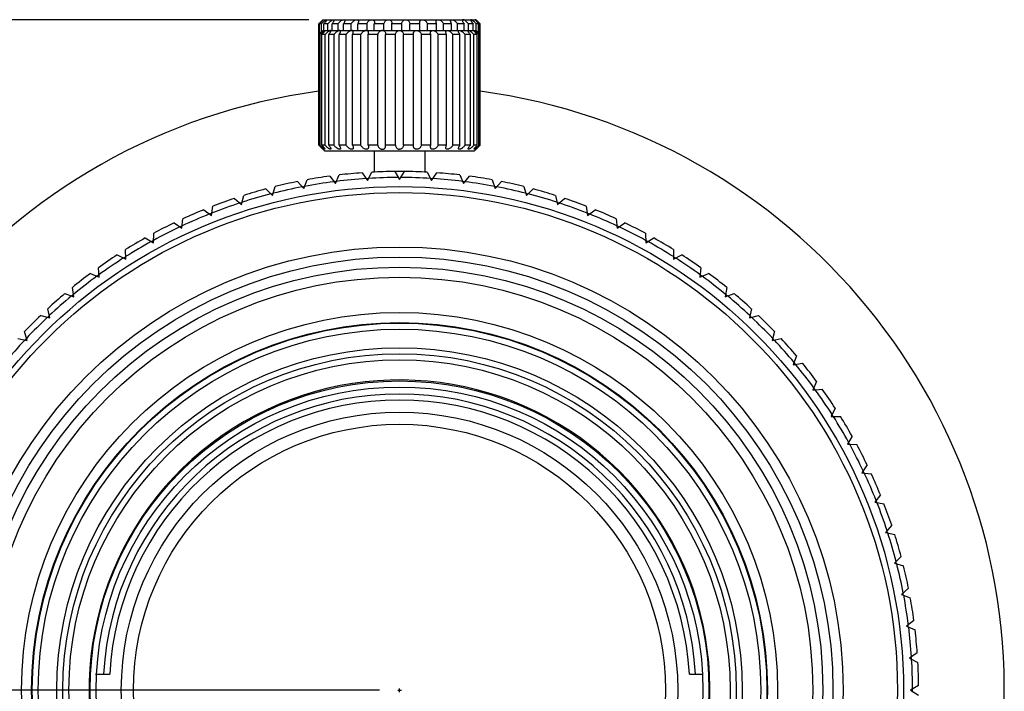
# Model space of a CAD drawing. Header units: millimetres. Extents: x 1698 to 1911, y 150 to 275.
# Tile 16 of 16: x 1862 to 1911, y 201 to 234. Entities that reach past the tile are written whole.
import ezdxf

# ---------------------------------------------------------------- set-up
doc = ezdxf.new("R2010")
doc.units = ezdxf.units.MM
doc.header["$LTSCALE"] = 23.1
doc.header["$PDMODE"] = 3
doc.header["$PDSIZE"] = 8
doc.layers.get('0').update_dxf_attribs({"linetype": 'CONTINUOUS'})
doc.layers.get('Defpoints').update_dxf_attribs({"linetype": 'CONTINUOUS'})
doc.layers.add('02___PRT_ALL_AXES', color=7, linetype='CONTINUOUS')
doc.styles.get("Standard").update_dxf_attribs({"font": 'txt', "width": 0.85})
doc.dimstyles.get("Standard").update_dxf_attribs({"dimtxt": 3.5, "dimasz": 3.5, "dimexe": 1.5, "dimexo": 1, "dimtad": 1, "dimtoh": 1, "dimdsep": 46, "dimtxsty": 'Standard', "dimblk": '_FILLED', "dimcen": 0.09, "dimclrd": 3, "dimclre": 3, "dimclrt": 2, "dimazin": 2, "dimtp": 0.01, "dimtm": 0.01, "dimtfac": 1, "dimtofl": 0, "dimtmove": 0, "dimatfit": 3, "dimldrblk": '_FILLED', "dimfxl": 0, "dimtolj": 1, "dimarcsym": 0})

# ---------------------------------------------------------------- blocks, each defined once
blk = doc.blocks.new('_FILLED')
at = {"color": 0, "linetype": 'ByBlock'}
blk.add_solid([(0, 0), (-1, 0.214), (-1, -0.214)], dxfattribs=at)
blk = doc.blocks.new('*D32')
at = {"color": 3, "lineweight": -2}
for p, q in [((1876.813, 234.317), (1839.815, 234.317)), ((1841.315, 230.817), (1841.315, 204.533)), ((1880.31, 201.033), (1839.815, 201.033))]:
    blk.add_line(p, q, dxfattribs=at)
at = {"layer": 'Defpoints', "color": 0}
for p in [(1877.813, 234.317), (1841.315, 201.033), (1881.31, 201.033)]:
    blk.add_point(p, dxfattribs=at)
at = {"color": 3, "lineweight": -2, "xscale": 3.5, "yscale": 3.5, "zscale": 3.5}
for p, rotation in [((1841.315, 234.317), 90), ((1841.315, 201.033), 270)]:
    blk.add_blockref('_FILLED', p, dxfattribs=dict(at, rotation=rotation))
at = {"color": 2, "insert": (1838.94, 217.675), "char_height": 3.5, "attachment_point": 5, "rotation": 90}
blk.add_mtext('\\A1;33.28', dxfattribs=at)

msp = doc.modelspace()

# ---------------------------------------------------------------- linework, layer by layer
at = {"color": 7, "linetype": 'Continuous'}
for p, q in [((1877.51, 234.317), (1877.327, 234.134)), ((1885.11, 234.317), (1885.31, 234.117)), ((1885.305, 228.612), (1885.31, 228.617)), ((1877.61, 227.782), (1877.51, 227.882)), ((1885.01, 227.782), (1877.61, 227.782)), ((1885.01, 227.782), (1885.11, 227.882)), ((1881.07, 226.782), (1881.31, 226.383)), ((1881.31, 226.383), (1881.55, 226.782)), ((1882.688, 226.746), (1882.902, 226.333)), ((1882.902, 226.333), (1883.167, 226.716)), ((1884.299, 226.609), (1884.488, 226.183)), ((1884.488, 226.183), (1884.776, 226.549)), ((1885.899, 226.371), (1886.06, 225.934)), ((1886.06, 225.934), (1886.371, 226.281)), ((1887.481, 226.032), (1887.615, 225.586)), ((1887.615, 225.586), (1887.946, 225.913)), ((1889.039, 225.596), (1889.144, 225.142)), ((1889.144, 225.142), (1889.495, 225.447)), ((1890.566, 225.062), (1890.642, 224.603)), ((1890.642, 224.603), (1891.012, 224.885)), ((1892.056, 224.433), (1892.104, 223.97)), ((1892.104, 223.97), (1892.491, 224.229)), ((1893.505, 223.712), (1893.523, 223.247)), ((1893.523, 223.247), (1893.925, 223.481)), ((1894.905, 222.902), (1894.894, 222.437)), ((1894.894, 222.437), (1895.31, 222.645)), ((1896.251, 222.005), (1896.211, 221.541)), ((1896.211, 221.541), (1896.639, 221.723)), ((1897.538, 221.026), (1897.469, 220.565)), ((1897.469, 220.565), (1897.908, 220.72)), ((1898.762, 219.967), (1898.664, 219.512)), ((1898.664, 219.512), (1899.112, 219.639)), ((1899.916, 218.834), (1899.79, 218.386)), ((1899.79, 218.386), (1900.245, 218.484)), ((1900.997, 217.631), (1900.843, 217.191)), ((1900.843, 217.191), (1901.303, 217.261)), ((1902.001, 216.362), (1901.819, 215.933)), ((1901.819, 215.933), (1902.283, 215.973)), ((1902.922, 215.032), (1902.714, 214.616)), ((1902.714, 214.616), (1903.179, 214.627)), ((1903.759, 213.648), (1903.525, 213.245)), ((1903.525, 213.245), (1903.99, 213.227)), ((1904.506, 212.213), (1904.248, 211.826)), ((1904.248, 211.826), (1904.711, 211.779)), ((1905.163, 210.735), (1904.88, 210.365)), ((1904.88, 210.365), (1905.339, 210.288)), ((1905.725, 209.218), (1905.42, 208.866)), ((1905.42, 208.866), (1905.873, 208.761)), ((1906.191, 207.669), (1905.864, 207.337)), ((1905.864, 207.337), (1906.31, 207.204)), ((1906.558, 206.093), (1906.211, 205.783)), ((1906.211, 205.783), (1906.648, 205.622)), ((1906.826, 204.498), (1906.46, 204.21)), ((1906.46, 204.21), (1906.886, 204.022)), ((1906.993, 202.889), (1906.61, 202.625)), ((1906.61, 202.625), (1907.023, 202.41)), ((1866.232, 201.833), (1866.933, 201.833)), ((1895.688, 201.833), (1896.332, 201.833)), ((1907.059, 201.273), (1906.66, 201.033)), ((1906.66, 201.033), (1907.059, 200.793))]:
    msp.add_line(p, q, dxfattribs=at)
at = {"color": 3}
for p, q in [((1881.22, 201.033), (1881.4, 201.033)), ((1881.31, 200.943), (1881.31, 201.123))]:
    msp.add_line(p, q, dxfattribs=at)
at = {"color": 7, "linetype": 'Continuous'}
for radius in [25, 24.7, 22, 21.5, 21, 20.5, 18.75, 18.25, 18.22, 17.92, 17, 16.7, 16.4, 15.35, 15.05]:
    msp.add_circle((1881.31, 201.033), radius, dxfattribs=at)
for radius, start, end in [(30, 97.6531, 82.3469), (25.75, 86.934, 89.466), (25.75, 83.334, 85.866), (25.44, 97.0649, 97.3357), (25.44, 93.4644, 93.7353), (25.45, 86.5354, 89.8646), (25.44, 86.2647, 86.5356), (25.45, 82.9354, 86.2646), (25.44, 82.6643, 82.9351), (25.45, 79.3354, 82.6646), (25.75, 79.734, 82.266), (25.75, 76.134, 78.666), (25.44, 104.2874, 104.5128), (25.44, 100.6642, 100.935), (25.44, 79.065, 79.3358), (25.45, 75.7354, 79.0646), (25.44, 75.4872, 75.7126), (25.45, 72.1354, 75.4646), (25.75, 72.534, 75.066), (25.44, 107.865, 108.1359), (25.4, 104.437, 104.4666), (25.44, 71.8641, 72.135), (25.45, 68.5354, 71.8646), (25.75, 68.934, 71.466), (25.44, 111.4643, 111.7352), (25.44, 68.2648, 68.5357), (25.75, 65.334, 67.866), (25.4, 111.5316, 111.6673), (25.45, 64.9354, 68.2646), (25.75, 61.734, 64.266), (25.44, 115.0648, 115.3356), (25.4, 64.7323, 64.8677), (25.44, 64.6644, 64.8962), (25.45, 61.3354, 64.6646), (25.44, 118.6953, 118.9349), (25.44, 61.0651, 61.3047), (25.45, 57.7354, 61.0646), (25.75, 58.134, 60.666), (25.44, 122.2963, 122.5127), (25.44, 57.4873, 57.7355), (25.45, 54.1354, 57.4646), (25.75, 54.534, 57.066), (25.44, 125.8649, 126.1358), (25.44, 53.8642, 54.1351), (25.4, 53.933, 54.0688), (25.45, 50.5354, 53.8646), (25.75, 50.934, 53.466), (25.44, 129.4642, 129.735), (25.4, 50.3322, 50.4798), (25.44, 50.265, 50.5358), (25.45, 46.9354, 50.2646), (25.75, 47.334, 49.866), (25.44, 133.0873, 133.313), (25.4, 46.7322, 46.8498), (25.44, 46.687, 46.9127), (25.45, 43.3354, 46.6646), (25.75, 43.734, 46.266), (25.44, 136.6651, 136.921), (25.4, 43.1314, 43.2673), (25.44, 43.0641, 43.3349), (25.45, 39.7354, 43.0646), (25.75, 40.134, 42.666), (25.44, 39.4648, 39.7356), (25.45, 36.1354, 39.4646), (25.75, 36.534, 39.066), (25.44, 35.8643, 36.1352), (25.45, 32.5354, 35.8646), (25.75, 32.934, 35.466), (14.7, 3.1197, 176.8803), (14.4, 3.1847, 176.8153), (25.44, 32.2651, 32.5359), (25.45, 28.9354, 32.2646), (25.75, 29.334, 31.866), (25.44, 28.6874, 28.9128), (25.45, 25.3354, 28.6646), (25.75, 25.734, 28.266), (25.44, 25.0642, 25.335), (25.45, 21.7354, 25.0646), (25.75, 22.134, 24.666), (25.44, 21.4649, 21.7358), (25.45, 18.1354, 21.4646), (25.75, 18.534, 21.066), (25.44, 17.8644, 18.1353), (25.45, 14.5354, 17.8646), (25.75, 14.934, 17.466), (25.44, 14.2651, 14.5349), (25.45, 10.9354, 14.2646), (25.75, 11.334, 13.866), (25.44, 10.6648, 10.9356), (25.45, 7.3354, 10.6646), (25.75, 7.734, 10.266), (25.44, 7.0643, 7.3351), (25.45, 3.7354, 7.0646), (25.75, 4.134, 6.666), (25.44, 3.465, 3.7358), (25.45, 0.1354, 3.4646), (25.75, 0.534, 3.066), (25.44, 359.8873, 0.1127)]:
    msp.add_arc((1881.31, 201.033), radius, start, end, dxfattribs=at)
at = {"color": 2, "linetype": 'Continuous'}
for centre, radius, start, end in [((1881.31, 201.023), 25.76, 89.9995, 90.5333), ((1881.311, 201.031), 25.752, 89.4632, 90.0006), ((1881.31, 201.033), 15.4, 255, 195)]:
    msp.add_arc(centre, radius, start, end, dxfattribs=at)
at = {"layer": '02___PRT_ALL_AXES', "color": 7, "linetype": 'Continuous'}
for p, q in [((1877.31, 228.617), (1877.31, 234.117)), ((1877.312, 234.117), (1877.31, 234.117)), ((1877.312, 234.117), (1877.333, 234.138)), ((1877.312, 228.617), (1877.312, 234.117)), ((1877.344, 233.611), (1877.344, 234.117)), ((1877.439, 234.117), (1877.344, 234.117)), ((1877.439, 233.707), (1877.439, 234.117)), ((1877.51, 234.317), (1885.11, 234.317)), ((1877.522, 234.317), (1877.523, 234.316)), ((1877.558, 233.782), (1877.558, 234.117)), ((1877.759, 234.117), (1877.558, 234.117)), ((1877.759, 233.782), (1877.759, 234.117)), ((1877.961, 233.782), (1877.961, 234.117)), ((1878.258, 234.117), (1877.961, 234.117)), ((1878.258, 233.782), (1878.258, 234.117)), ((1878.532, 233.782), (1878.532, 234.117)), ((1878.91, 234.117), (1878.532, 234.117)), ((1878.91, 233.782), (1878.91, 234.117)), ((1879.242, 233.782), (1879.242, 234.117)), ((1879.682, 234.117), (1879.242, 234.117)), ((1879.682, 234.117), (1879.682, 233.782)), ((1880.055, 233.782), (1880.055, 234.117)), ((1880.536, 234.117), (1880.055, 234.117)), ((1880.536, 233.782), (1880.536, 234.117)), ((1880.932, 233.782), (1880.932, 234.117)), ((1881.429, 234.117), (1880.932, 234.117)), ((1881.429, 234.117), (1881.429, 234.128)), ((1881.429, 233.782), (1881.429, 234.117)), ((1881.827, 233.782), (1881.827, 234.117)), ((1882.316, 234.117), (1881.827, 234.117)), ((1882.316, 233.782), (1882.316, 234.117)), ((1882.697, 233.782), (1882.697, 234.117)), ((1883.152, 234.117), (1882.697, 234.117)), ((1883.152, 233.782), (1883.152, 234.117)), ((1883.497, 233.782), (1883.497, 234.117)), ((1883.896, 234.117), (1883.497, 234.117)), ((1883.896, 233.782), (1883.896, 234.117)), ((1884.188, 233.782), (1884.188, 234.117)), ((1884.51, 234.117), (1884.188, 234.117)), ((1884.51, 233.782), (1884.51, 234.117)), ((1884.734, 233.782), (1884.734, 234.117)), ((1884.964, 234.117), (1884.734, 234.117)), ((1884.964, 233.782), (1884.964, 234.117)), ((1885.108, 233.782), (1885.108, 234.117)), ((1885.235, 234.117), (1885.108, 234.117)), ((1885.235, 233.653), (1885.235, 234.117)), ((1885.292, 233.595), (1885.292, 234.117)), ((1885.31, 234.117), (1885.292, 234.117)), ((1885.31, 228.617), (1885.31, 234.117)), ((1877.315, 228.082), (1877.315, 233.582)), ((1877.371, 233.582), (1877.315, 233.582)), ((1877.371, 228.082), (1877.371, 233.582)), ((1877.46, 228.082), (1877.46, 233.582)), ((1877.624, 233.582), (1877.46, 233.582)), ((1877.475, 233.745), (1877.489, 233.759)), ((1877.489, 233.759), (1877.505, 233.776)), ((1877.501, 233.772), (1877.51, 233.782)), ((1877.51, 233.782), (1885.11, 233.782)), ((1877.624, 228.082), (1877.624, 233.582)), ((1877.798, 228.082), (1877.798, 233.582)), ((1878.062, 233.582), (1877.798, 233.582)), ((1878.062, 228.082), (1878.062, 233.582)), ((1878.312, 228.082), (1878.312, 233.582)), ((1878.663, 233.582), (1878.312, 233.582)), ((1878.663, 228.082), (1878.663, 233.582)), ((1878.976, 228.082), (1878.976, 233.582)), ((1879.397, 233.582), (1878.976, 233.582)), ((1879.397, 228.082), (1879.397, 233.582)), ((1879.757, 228.082), (1879.757, 233.582)), ((1880.226, 233.582), (1879.757, 233.582)), ((1880.226, 228.082), (1880.226, 233.582)), ((1880.616, 228.082), (1880.616, 233.582)), ((1881.11, 233.582), (1880.616, 233.582)), ((1881.11, 228.082), (1881.11, 233.582)), ((1881.51, 228.082), (1881.51, 233.582)), ((1882.004, 233.582), (1881.51, 233.582)), ((1882.004, 228.082), (1882.004, 233.582)), ((1882.394, 228.082), (1882.394, 233.582)), ((1882.864, 233.582), (1882.394, 233.582)), ((1882.864, 228.082), (1882.864, 233.582)), ((1883.224, 228.082), (1883.224, 233.582)), ((1883.645, 233.582), (1883.224, 233.582)), ((1883.645, 228.082), (1883.645, 233.582)), ((1883.957, 228.082), (1883.957, 233.582)), ((1884.309, 233.582), (1883.957, 233.582)), ((1884.309, 228.082), (1884.309, 233.582)), ((1884.558, 228.082), (1884.558, 233.582)), ((1884.823, 233.582), (1884.558, 233.582)), ((1884.823, 228.082), (1884.823, 233.582)), ((1884.996, 228.082), (1884.996, 233.582)), ((1885.161, 233.582), (1884.996, 233.582)), ((1885.11, 233.782), (1885.111, 233.781)), ((1885.111, 233.781), (1885.11, 233.782)), ((1885.132, 233.759), (1885.11, 233.782)), ((1885.115, 233.776), (1885.111, 233.781)), ((1885.113, 233.779), (1885.115, 233.776)), ((1885.145, 233.745), (1885.132, 233.759)), ((1885.161, 228.082), (1885.161, 233.582)), ((1885.25, 228.082), (1885.25, 233.582)), ((1885.305, 233.582), (1885.25, 233.582)), ((1885.305, 228.082), (1885.305, 233.582)), ((1877.312, 228.617), (1877.31, 228.617)), ((1877.315, 228.614), (1877.312, 228.617)), ((1885.31, 228.617), (1885.305, 228.617)), ((1877.371, 228.082), (1877.315, 228.082)), ((1877.444, 227.951), (1877.454, 227.94)), ((1877.624, 228.082), (1877.46, 228.082)), ((1877.51, 227.882), (1877.508, 227.884)), ((1878.062, 228.082), (1877.798, 228.082)), ((1878.663, 228.082), (1878.312, 228.082)), ((1879.397, 228.082), (1878.976, 228.082)), ((1880.226, 228.082), (1879.757, 228.082)), ((1880.06, 227.782), (1880.06, 226.752)), ((1881.11, 228.082), (1880.616, 228.082)), ((1882.004, 228.082), (1881.51, 228.082)), ((1882.864, 228.082), (1882.394, 228.082)), ((1882.56, 227.782), (1882.56, 226.752)), ((1883.645, 228.082), (1883.224, 228.082)), ((1884.309, 228.082), (1883.957, 228.082)), ((1884.823, 228.082), (1884.558, 228.082)), ((1885.161, 228.082), (1884.996, 228.082)), ((1885.11, 227.882), (1885.113, 227.884)), ((1885.167, 227.94), (1885.176, 227.951)), ((1885.305, 228.082), (1885.25, 228.082)), ((1879.454, 226.716), (1879.719, 226.333)), ((1879.719, 226.333), (1879.933, 226.746)), ((1876.25, 226.281), (1876.56, 225.934)), ((1876.56, 225.934), (1876.721, 226.371)), ((1877.845, 226.549), (1878.133, 226.183)), ((1878.133, 226.183), (1878.321, 226.609)), ((1874.674, 225.913), (1875.006, 225.586)), ((1875.006, 225.586), (1875.139, 226.032)), ((1873.125, 225.447), (1873.477, 225.142)), ((1873.477, 225.142), (1873.582, 225.596)), ((1871.608, 224.885), (1871.978, 224.603)), ((1871.978, 224.603), (1872.055, 225.062)), ((1870.13, 224.229), (1870.517, 223.97)), ((1870.517, 223.97), (1870.564, 224.433)), ((1869.098, 223.247), (1869.116, 223.712)), ((1868.695, 223.481), (1869.098, 223.247)), ((1867.727, 222.437), (1867.716, 222.902)), ((1867.311, 222.645), (1867.727, 222.437)), ((1866.41, 221.541), (1866.37, 222.005)), ((1865.981, 221.723), (1866.41, 221.541)), ((1865.152, 220.565), (1865.082, 221.026)), ((1864.712, 220.72), (1865.152, 220.565)), ((1863.957, 219.512), (1863.859, 219.967)), ((1863.509, 219.639), (1863.957, 219.512)), ((1862.831, 218.386), (1862.704, 218.834)), ((1862.376, 218.484), (1862.831, 218.386))]:
    msp.add_line(p, q, dxfattribs=at)
msp.add_lwpolyline([(1877.505, 233.776), (1877.508, 233.779), (1877.51, 233.781), (1877.51, 233.782)], dxfattribs=at)
for radius in [13.8, 13.2]:
    msp.add_circle((1881.31, 201.033), radius, dxfattribs=at)
for centre, radius, start, end in [((1880.732, 234.141), 0.202, 353.1662, 359.9726), ((1869.491, 241.406), 11.065, 314.9979, 316.0573), ((1869.83, 241.078), 10.593, 316.0649, 316.1955), ((1892.784, 241.071), 10.584, 223.8045, 223.9352), ((1893.129, 241.406), 11.065, 223.9426, 225.0021), ((1869.467, 220.233), 11.099, 44.0526, 45.0012), ((1869.765, 220.523), 10.683, 43.8193, 43.9709), ((1869.765, 220.523), 10.684, 43.5492, 43.8175), ((1892.745, 220.628), 10.531, 136.1806, 136.4515), ((1892.715, 220.658), 10.488, 136.0275, 136.1825), ((1893.072, 220.313), 10.985, 134.9939, 135.9524), ((1881.31, 201.033), 25.75, 94.134, 96.666), ((1881.31, 201.033), 25.75, 90.534, 93.066), ((1881.31, 201.033), 25.75, 101.334, 103.866), ((1881.31, 201.033), 25.45, 97.3354, 100.6646), ((1881.31, 201.033), 25.75, 97.734, 100.266), ((1881.31, 201.033), 25.45, 93.7354, 97.0646), ((1881.31, 201.033), 25.45, 90.1354, 93.4646), ((1881.31, 201.033), 25.45, 104.5354, 107.8646), ((1881.31, 201.033), 25.75, 104.934, 107.466), ((1881.31, 201.033), 25.45, 100.9354, 104.2646), ((1881.31, 201.033), 25.45, 108.1354, 111.4646), ((1881.31, 201.033), 25.75, 108.534, 111.066), ((1881.31, 201.033), 25.75, 112.134, 114.666), ((1881.31, 201.033), 25.75, 115.734, 118.266), ((1881.31, 201.033), 25.45, 111.7354, 115.0646), ((1881.31, 201.033), 25.45, 115.3354, 118.6646), ((1881.31, 201.033), 25.75, 119.334, 121.866), ((1881.31, 201.033), 25.45, 118.9354, 122.2646), ((1881.31, 201.033), 25.75, 122.934, 125.466), ((1881.31, 201.033), 25.45, 122.5354, 125.8646), ((1881.31, 201.033), 25.75, 126.534, 129.066), ((1881.31, 201.033), 25.45, 126.1354, 129.4646), ((1881.31, 201.033), 25.75, 130.134, 132.666), ((1881.31, 201.033), 25.45, 129.7354, 133.0646), ((1881.31, 201.033), 25.75, 133.734, 136.266), ((1881.31, 201.033), 25.45, 133.3354, 136.6646), ((1881.31, 201.033), 25.45, 136.9354, 140.2646)]:
    msp.add_arc(centre, radius, start, end, dxfattribs=at)
for points, knots in [([(1877.333, 234.138), (1877.343, 234.148), (1877.363, 234.168), (1877.393, 234.198), (1877.423, 234.226), (1877.446, 234.249), (1877.464, 234.266), (1877.476, 234.278), (1877.487, 234.289), (1877.498, 234.298), (1877.506, 234.306), (1877.513, 234.311), (1877.517, 234.314), (1877.519, 234.316), (1877.521, 234.317), (1877.522, 234.317), (1877.522, 234.317)], [0, 0, 0, 0, 0.165794, 0.328808, 0.486352, 0.635135, 0.704687, 0.769992, 0.829888, 0.883127, 0.928271, 0.96365, 0.97719, 0.987792, 0.995382, 1, 1, 1, 1]), ([(1877.518, 234.307), (1877.514, 234.302), (1877.505, 234.291), (1877.489, 234.272), (1877.47, 234.25), (1877.439, 234.216), (1877.397, 234.171), (1877.362, 234.135), (1877.344, 234.117)], [0, 0, 0, 0, 0.072138, 0.170236, 0.286717, 0.416099, 0.699276, 1, 1, 1, 1]), ([(1877.439, 234.117), (1877.457, 234.136), (1877.494, 234.173), (1877.55, 234.225), (1877.597, 234.265), (1877.633, 234.292), (1877.65, 234.303), (1877.658, 234.307)], [0, 0, 0, 0, 0.269318, 0.538276, 0.791779, 0.904404, 1, 1, 1, 1]), ([(1877.523, 234.316), (1877.523, 234.316), (1877.523, 234.315), (1877.521, 234.312), (1877.519, 234.309), (1877.518, 234.307)], [0, 0, 0, 0, 0.129464, 0.339194, 1, 1, 1, 1]), ([(1877.694, 234.307), (1877.694, 234.305), (1877.693, 234.3), (1877.689, 234.288), (1877.681, 234.271), (1877.667, 234.249), (1877.65, 234.225), (1877.63, 234.199), (1877.6, 234.162), (1877.576, 234.135), (1877.558, 234.117)], [0, 0, 0, 0, 0.028643, 0.064454, 0.155449, 0.267428, 0.395211, 0.53481, 0.683587, 1, 1, 1, 1]), ([(1877.658, 234.307), (1877.663, 234.31), (1877.67, 234.313), (1877.679, 234.316), (1877.683, 234.317), (1877.685, 234.317)], [0, 0, 0, 0, 0.589306, 0.8175, 1, 1, 1, 1]), ([(1877.685, 234.317), (1877.686, 234.317), (1877.689, 234.317), (1877.693, 234.314), (1877.694, 234.31), (1877.694, 234.307)], [0, 0, 0, 0, 0.271992, 0.500287, 1, 1, 1, 1]), ([(1877.759, 234.117), (1877.78, 234.14), (1877.812, 234.173), (1877.857, 234.215), (1877.893, 234.245), (1877.929, 234.272), (1877.96, 234.292), (1877.983, 234.304), (1878, 234.311), (1878.015, 234.316), (1878.024, 234.317), (1878.029, 234.317)], [0, 0, 0, 0, 0.268481, 0.406525, 0.544431, 0.679085, 0.805425, 0.863149, 0.915557, 0.961459, 1, 1, 1, 1]), ([(1878.056, 234.288), (1878.056, 234.283), (1878.054, 234.27), (1878.048, 234.251), (1878.039, 234.231), (1878.023, 234.201), (1877.998, 234.162), (1877.974, 234.132), (1877.961, 234.117)], [0, 0, 0, 0, 0.085915, 0.186521, 0.299979, 0.424228, 0.698856, 1, 1, 1, 1]), ([(1878.029, 234.317), (1878.033, 234.317), (1878.041, 234.316), (1878.05, 234.31), (1878.055, 234.3), (1878.056, 234.292), (1878.056, 234.288)], [0, 0, 0, 0, 0.275275, 0.505996, 0.736152, 1, 1, 1, 1]), ([(1878.258, 234.117), (1878.276, 234.14), (1878.315, 234.186), (1878.371, 234.237), (1878.421, 234.273), (1878.461, 234.296), (1878.494, 234.31), (1878.519, 234.316), (1878.532, 234.317), (1878.537, 234.317)], [0, 0, 0, 0, 0.247759, 0.511617, 0.645445, 0.776003, 0.896951, 0.951255, 1, 1, 1, 1]), ([(1878.591, 234.26), (1878.591, 234.249), (1878.588, 234.226), (1878.575, 234.19), (1878.556, 234.153), (1878.54, 234.129), (1878.532, 234.117)], [0, 0, 0, 0, 0.211042, 0.450353, 0.714642, 1, 1, 1, 1]), ([(1878.537, 234.317), (1878.546, 234.317), (1878.558, 234.315), (1878.571, 234.308), (1878.582, 234.298), (1878.59, 234.282), (1878.591, 234.268), (1878.591, 234.26)], [0, 0, 0, 0, 0.281485, 0.403495, 0.518916, 0.748646, 1, 1, 1, 1]), ([(1878.91, 234.117), (1878.924, 234.14), (1878.957, 234.187), (1879.009, 234.237), (1879.059, 234.273), (1879.1, 234.296), (1879.142, 234.312), (1879.171, 234.317), (1879.185, 234.317)], [0, 0, 0, 0, 0.231215, 0.484347, 0.617021, 0.750802, 0.880959, 1, 1, 1, 1]), ([(1879.185, 234.317), (1879.199, 234.317), (1879.219, 234.314), (1879.241, 234.301), (1879.258, 234.285), (1879.271, 234.259), (1879.273, 234.237), (1879.273, 234.225)], [0, 0, 0, 0, 0.28745, 0.412835, 0.530867, 0.760285, 1, 1, 1, 1]), ([(1879.273, 234.225), (1879.273, 234.207), (1879.266, 234.169), (1879.251, 234.134), (1879.242, 234.117)], [0, 0, 0, 0, 0.472724, 1, 1, 1, 1]), ([(1879.682, 234.117), (1879.691, 234.14), (1879.717, 234.187), (1879.763, 234.238), (1879.809, 234.274), (1879.862, 234.304), (1879.908, 234.317), (1879.939, 234.317)], [0, 0, 0, 0, 0.219856, 0.46364, 0.59469, 0.730551, 1, 1, 1, 1]), ([(1879.939, 234.317), (1879.95, 234.317), (1879.97, 234.315), (1879.998, 234.306), (1880.021, 234.292), (1880.039, 234.274), (1880.052, 234.254), (1880.064, 234.224), (1880.067, 234.2), (1880.067, 234.185)], [0, 0, 0, 0, 0.1526, 0.29255, 0.421024, 0.541344, 0.657048, 0.770906, 1, 1, 1, 1]), ([(1880.067, 234.185), (1880.067, 234.179), (1880.066, 234.156), (1880.061, 234.133), (1880.055, 234.117)], [0, 0, 0, 0, 0.243151, 1, 1, 1, 1]), ([(1880.536, 234.117), (1880.54, 234.14), (1880.556, 234.187), (1880.593, 234.238), (1880.634, 234.274), (1880.672, 234.297), (1880.715, 234.313), (1880.747, 234.317), (1880.762, 234.317)], [0, 0, 0, 0, 0.214628, 0.449627, 0.577589, 0.713134, 0.855357, 1, 1, 1, 1]), ([(1880.762, 234.317), (1880.776, 234.317), (1880.803, 234.314), (1880.84, 234.301), (1880.87, 234.281), (1880.902, 234.249), (1880.927, 234.202), (1880.933, 234.161), (1880.933, 234.141)], [0, 0, 0, 0, 0.152123, 0.294524, 0.426348, 0.54958, 0.77885, 1, 1, 1, 1]), ([(1881.429, 234.128), (1881.429, 234.149), (1881.436, 234.193), (1881.463, 234.243), (1881.497, 234.277), (1881.53, 234.299), (1881.569, 234.313), (1881.598, 234.317), (1881.613, 234.317)], [0, 0, 0, 0, 0.219028, 0.448745, 0.572825, 0.705577, 0.848492, 1, 1, 1, 1]), ([(1881.613, 234.317), (1881.628, 234.317), (1881.659, 234.313), (1881.715, 234.292), (1881.77, 234.25), (1881.812, 234.186), (1881.825, 234.14), (1881.827, 234.117)], [0, 0, 0, 0, 0.14748, 0.290594, 0.55166, 0.784862, 1, 1, 1, 1]), ([(1882.308, 234.172), (1882.308, 234.189), (1882.311, 234.215), (1882.325, 234.247), (1882.339, 234.269), (1882.359, 234.289), (1882.384, 234.304), (1882.414, 234.315), (1882.437, 234.317), (1882.448, 234.317)], [0, 0, 0, 0, 0.226559, 0.340125, 0.456117, 0.577238, 0.706643, 0.847341, 1, 1, 1, 1]), ([(1882.316, 234.117), (1882.314, 234.121), (1882.31, 234.14), (1882.308, 234.158), (1882.308, 234.172)], [0, 0, 0, 0, 0.255267, 1, 1, 1, 1]), ([(1882.448, 234.317), (1882.479, 234.317), (1882.525, 234.304), (1882.578, 234.274), (1882.613, 234.246), (1882.642, 234.216), (1882.673, 234.175), (1882.69, 234.14), (1882.697, 234.117)], [0, 0, 0, 0, 0.274619, 0.410639, 0.540927, 0.664837, 0.782481, 1, 1, 1, 1]), ([(1883.127, 234.214), (1883.127, 234.227), (1883.13, 234.252), (1883.145, 234.281), (1883.163, 234.298), (1883.188, 234.313), (1883.211, 234.317), (1883.226, 234.317)], [0, 0, 0, 0, 0.236647, 0.465946, 0.584702, 0.711096, 1, 1, 1, 1]), ([(1883.152, 234.117), (1883.144, 234.133), (1883.132, 234.164), (1883.127, 234.198), (1883.127, 234.214)], [0, 0, 0, 0, 0.521554, 1, 1, 1, 1]), ([(1883.226, 234.317), (1883.241, 234.317), (1883.271, 234.312), (1883.313, 234.296), (1883.354, 234.274), (1883.403, 234.238), (1883.453, 234.187), (1883.485, 234.14), (1883.497, 234.117)], [0, 0, 0, 0, 0.123341, 0.255838, 0.390324, 0.522552, 0.772749, 1, 1, 1, 1]), ([(1883.845, 234.251), (1883.845, 234.259), (1883.847, 234.276), (1883.856, 234.295), (1883.868, 234.306), (1883.884, 234.315), (1883.899, 234.317), (1883.908, 234.317)], [0, 0, 0, 0, 0.24782, 0.477469, 0.593667, 0.716616, 1, 1, 1, 1]), ([(1883.896, 234.117), (1883.881, 234.139), (1883.863, 234.172), (1883.848, 234.218), (1883.845, 234.24), (1883.845, 234.251)], [0, 0, 0, 0, 0.542217, 0.782697, 1, 1, 1, 1]), ([(1883.908, 234.317), (1883.921, 234.317), (1883.948, 234.312), (1883.988, 234.296), (1884.028, 234.273), (1884.078, 234.237), (1884.133, 234.186), (1884.171, 234.14), (1884.188, 234.117)], [0, 0, 0, 0, 0.107745, 0.231571, 0.363204, 0.49677, 0.757444, 1, 1, 1, 1]), ([(1884.46, 234.317), (1884.455, 234.317), (1884.448, 234.316), (1884.439, 234.312), (1884.432, 234.306), (1884.427, 234.295), (1884.426, 234.286), (1884.426, 234.281)], [0, 0, 0, 0, 0.276739, 0.396669, 0.510276, 0.740133, 1, 1, 1, 1]), ([(1884.426, 234.281), (1884.426, 234.275), (1884.428, 234.263), (1884.435, 234.237), (1884.451, 234.202), (1884.477, 234.16), (1884.499, 234.131), (1884.51, 234.117)], [0, 0, 0, 0, 0.091155, 0.194404, 0.432115, 0.703416, 1, 1, 1, 1]), ([(1884.734, 234.117), (1884.714, 234.14), (1884.672, 234.185), (1884.615, 234.236), (1884.565, 234.273), (1884.529, 234.295), (1884.498, 234.309), (1884.476, 234.316), (1884.465, 234.317), (1884.46, 234.317)], [0, 0, 0, 0, 0.262074, 0.534335, 0.66879, 0.796466, 0.909873, 0.958343, 1, 1, 1, 1]), ([(1884.854, 234.317), (1884.852, 234.317), (1884.849, 234.316), (1884.844, 234.314), (1884.841, 234.309), (1884.841, 234.305), (1884.841, 234.303)], [0, 0, 0, 0, 0.270932, 0.498386, 0.728099, 1, 1, 1, 1]), ([(1884.841, 234.303), (1884.841, 234.297), (1884.844, 234.285), (1884.852, 234.266), (1884.864, 234.244), (1884.88, 234.22), (1884.898, 234.195), (1884.925, 234.16), (1884.948, 234.134), (1884.964, 234.117)], [0, 0, 0, 0, 0.071102, 0.164985, 0.277171, 0.403705, 0.541319, 0.687841, 1, 1, 1, 1]), ([(1884.875, 234.312), (1884.871, 234.313), (1884.865, 234.316), (1884.857, 234.317), (1884.854, 234.317)], [0, 0, 0, 0, 0.561954, 1, 1, 1, 1]), ([(1885.108, 234.117), (1885.09, 234.137), (1885.051, 234.176), (1885.001, 234.222), (1884.96, 234.256), (1884.93, 234.279), (1884.902, 234.298), (1884.884, 234.308), (1884.875, 234.312)], [0, 0, 0, 0, 0.268876, 0.539422, 0.670581, 0.794879, 0.907089, 1, 1, 1, 1]), ([(1885.071, 234.317), (1885.07, 234.317), (1885.069, 234.317), (1885.068, 234.315), (1885.068, 234.315)], [0, 0, 0, 0, 0.489295, 1, 1, 1, 1]), ([(1885.068, 234.315), (1885.068, 234.314), (1885.069, 234.311), (1885.07, 234.309), (1885.071, 234.307)], [0, 0, 0, 0, 0.400708, 1, 1, 1, 1]), ([(1885.104, 234.295), (1885.101, 234.298), (1885.094, 234.303), (1885.084, 234.31), (1885.077, 234.315), (1885.073, 234.316), (1885.071, 234.317), (1885.071, 234.317)], [0, 0, 0, 0, 0.364712, 0.660381, 0.874034, 0.947884, 1, 1, 1, 1]), ([(1885.071, 234.307), (1885.071, 234.307), (1885.072, 234.305), (1885.073, 234.303), (1885.074, 234.302)], [0, 0, 0, 0, 0.227846, 1, 1, 1, 1]), ([(1885.074, 234.302), (1885.077, 234.296), (1885.086, 234.284), (1885.1, 234.265), (1885.118, 234.243), (1885.146, 234.211), (1885.185, 234.168), (1885.218, 234.134), (1885.235, 234.117)], [0, 0, 0, 0, 0.078418, 0.17884, 0.295184, 0.423207, 0.70252, 1, 1, 1, 1]), ([(1885.292, 234.117), (1885.276, 234.134), (1885.243, 234.166), (1885.194, 234.214), (1885.148, 234.257), (1885.119, 234.283), (1885.104, 234.295)], [0, 0, 0, 0, 0.271341, 0.537936, 0.787778, 1, 1, 1, 1]), ([(1877.371, 233.582), (1877.388, 233.599), (1877.423, 233.634), (1877.476, 233.684), (1877.519, 233.723), (1877.552, 233.749), (1877.567, 233.761), (1877.574, 233.766)], [0, 0, 0, 0, 0.270406, 0.538126, 0.789659, 0.902377, 1, 1, 1, 1]), ([(1877.608, 233.766), (1877.606, 233.761), (1877.599, 233.748), (1877.587, 233.729), (1877.571, 233.708), (1877.545, 233.675), (1877.508, 233.633), (1877.477, 233.599), (1877.46, 233.582)], [0, 0, 0, 0, 0.075702, 0.173949, 0.288949, 0.416517, 0.697502, 1, 1, 1, 1]), ([(1877.574, 233.766), (1877.578, 233.768), (1877.584, 233.772), (1877.592, 233.777), (1877.599, 233.781), (1877.604, 233.782), (1877.606, 233.782)], [0, 0, 0, 0, 0.340367, 0.624148, 0.844724, 1, 1, 1, 1]), ([(1877.606, 233.782), (1877.607, 233.782), (1877.61, 233.781), (1877.611, 233.778), (1877.611, 233.776)], [0, 0, 0, 0, 0.492154, 1, 1, 1, 1]), ([(1877.611, 233.776), (1877.611, 233.775), (1877.61, 233.771), (1877.609, 233.768), (1877.608, 233.766)], [0, 0, 0, 0, 0.430668, 1, 1, 1, 1]), ([(1877.887, 233.782), (1877.883, 233.782), (1877.874, 233.78), (1877.861, 233.776), (1877.846, 233.769), (1877.823, 233.757), (1877.794, 233.737), (1877.759, 233.71), (1877.723, 233.68), (1877.678, 233.638), (1877.645, 233.604), (1877.624, 233.582)], [0, 0, 0, 0, 0.034534, 0.077141, 0.127039, 0.182983, 0.307625, 0.44255, 0.582208, 0.723146, 1, 1, 1, 1]), ([(1877.798, 233.582), (1877.812, 233.598), (1877.839, 233.63), (1877.868, 233.671), (1877.887, 233.702), (1877.897, 233.724), (1877.904, 233.743), (1877.906, 233.755), (1877.906, 233.761)], [0, 0, 0, 0, 0.306724, 0.585875, 0.71113, 0.823828, 0.921147, 1, 1, 1, 1]), ([(1877.906, 233.761), (1877.906, 233.766), (1877.905, 233.775), (1877.895, 233.781), (1877.89, 233.782), (1877.887, 233.782)], [0, 0, 0, 0, 0.493721, 0.724719, 1, 1, 1, 1]), ([(1878.339, 233.782), (1878.334, 233.782), (1878.323, 233.78), (1878.299, 233.774), (1878.267, 233.76), (1878.229, 233.738), (1878.179, 233.701), (1878.122, 233.65), (1878.081, 233.605), (1878.062, 233.582)], [0, 0, 0, 0, 0.045292, 0.096761, 0.21405, 0.343225, 0.477382, 0.745348, 1, 1, 1, 1]), ([(1878.312, 233.582), (1878.322, 233.595), (1878.34, 233.621), (1878.363, 233.661), (1878.378, 233.699), (1878.383, 233.724), (1878.383, 233.736)], [0, 0, 0, 0, 0.291048, 0.558709, 0.797116, 1, 1, 1, 1]), ([(1878.383, 233.736), (1878.383, 233.742), (1878.382, 233.754), (1878.375, 233.767), (1878.367, 233.775), (1878.356, 233.78), (1878.346, 233.782), (1878.339, 233.782)], [0, 0, 0, 0, 0.255623, 0.485465, 0.599941, 0.720888, 1, 1, 1, 1]), ([(1878.941, 233.782), (1878.928, 233.782), (1878.899, 233.777), (1878.858, 233.761), (1878.818, 233.738), (1878.768, 233.702), (1878.714, 233.651), (1878.678, 233.605), (1878.663, 233.582)], [0, 0, 0, 0, 0.113537, 0.240641, 0.373419, 0.506572, 0.763401, 1, 1, 1, 1]), ([(1879.016, 233.703), (1879.016, 233.713), (1879.014, 233.733), (1879.003, 233.755), (1878.989, 233.768), (1878.97, 233.779), (1878.953, 233.782), (1878.941, 233.782)], [0, 0, 0, 0, 0.24364, 0.473187, 0.590332, 0.71448, 1, 1, 1, 1]), ([(1878.976, 233.582), (1878.988, 233.601), (1879.007, 233.64), (1879.016, 233.683), (1879.016, 233.703)], [0, 0, 0, 0, 0.534908, 1, 1, 1, 1]), ([(1879.662, 233.782), (1879.631, 233.782), (1879.585, 233.768), (1879.532, 233.738), (1879.484, 233.703), (1879.436, 233.652), (1879.408, 233.605), (1879.397, 233.582)], [0, 0, 0, 0, 0.262401, 0.397774, 0.529564, 0.77666, 1, 1, 1, 1]), ([(1879.775, 233.664), (1879.775, 233.679), (1879.771, 233.707), (1879.755, 233.74), (1879.734, 233.76), (1879.705, 233.777), (1879.679, 233.782), (1879.662, 233.782)], [0, 0, 0, 0, 0.233066, 0.462254, 0.581942, 0.709585, 1, 1, 1, 1]), ([(1879.757, 233.582), (1879.76, 233.589), (1879.77, 233.615), (1879.775, 233.643), (1879.775, 233.664)], [0, 0, 0, 0, 0.262241, 1, 1, 1, 1]), ([(1880.465, 233.782), (1880.449, 233.782), (1880.418, 233.778), (1880.374, 233.762), (1880.335, 233.739), (1880.292, 233.703), (1880.252, 233.652), (1880.232, 233.605), (1880.226, 233.582)], [0, 0, 0, 0, 0.140922, 0.281827, 0.417691, 0.546826, 0.784601, 1, 1, 1, 1]), ([(1880.465, 233.782), (1880.477, 233.782), (1880.502, 233.779), (1880.536, 233.767), (1880.563, 233.75), (1880.592, 233.721), (1880.615, 233.678), (1880.62, 233.64), (1880.62, 233.621)], [0, 0, 0, 0, 0.152618, 0.294293, 0.424986, 0.547213, 0.776135, 1, 1, 1, 1]), ([(1880.62, 233.621), (1880.62, 233.618), (1880.62, 233.605), (1880.618, 233.591), (1880.616, 233.582)], [0, 0, 0, 0, 0.24794, 1, 1, 1, 1]), ([(1881.11, 233.582), (1881.111, 233.604), (1881.12, 233.651), (1881.158, 233.715), (1881.21, 233.757), (1881.264, 233.778), (1881.295, 233.782), (1881.31, 233.782)], [0, 0, 0, 0, 0.21676, 0.447839, 0.706211, 0.849712, 1, 1, 1, 1]), ([(1881.31, 233.782), (1881.326, 233.782), (1881.356, 233.778), (1881.41, 233.757), (1881.463, 233.715), (1881.501, 233.651), (1881.51, 233.604), (1881.51, 233.582)], [0, 0, 0, 0, 0.15028, 0.293791, 0.552168, 0.783245, 1, 1, 1, 1]), ([(1882, 233.621), (1882, 233.64), (1882.006, 233.678), (1882.029, 233.721), (1882.057, 233.75), (1882.085, 233.767), (1882.119, 233.779), (1882.143, 233.782), (1882.156, 233.782)], [0, 0, 0, 0, 0.223871, 0.452794, 0.57502, 0.705702, 0.847375, 1, 1, 1, 1]), ([(1882.004, 233.582), (1882.004, 233.585), (1882.001, 233.598), (1882, 233.611), (1882, 233.621)], [0, 0, 0, 0, 0.252557, 1, 1, 1, 1]), ([(1882.156, 233.782), (1882.171, 233.782), (1882.203, 233.778), (1882.247, 233.762), (1882.285, 233.739), (1882.328, 233.703), (1882.369, 233.652), (1882.388, 233.605), (1882.394, 233.582)], [0, 0, 0, 0, 0.140915, 0.281829, 0.417697, 0.546834, 0.784605, 1, 1, 1, 1]), ([(1882.846, 233.664), (1882.846, 233.679), (1882.849, 233.707), (1882.866, 233.74), (1882.887, 233.76), (1882.915, 233.777), (1882.941, 233.782), (1882.959, 233.782)], [0, 0, 0, 0, 0.233069, 0.462257, 0.581942, 0.70957, 1, 1, 1, 1]), ([(1882.864, 233.582), (1882.861, 233.589), (1882.851, 233.615), (1882.846, 233.643), (1882.846, 233.664)], [0, 0, 0, 0, 0.262238, 1, 1, 1, 1]), ([(1882.959, 233.782), (1882.989, 233.782), (1883.035, 233.768), (1883.089, 233.738), (1883.136, 233.703), (1883.184, 233.652), (1883.213, 233.605), (1883.224, 233.582)], [0, 0, 0, 0, 0.262403, 0.39778, 0.529572, 0.776665, 1, 1, 1, 1]), ([(1883.604, 233.703), (1883.604, 233.713), (1883.606, 233.733), (1883.618, 233.755), (1883.632, 233.768), (1883.651, 233.779), (1883.668, 233.782), (1883.68, 233.782)], [0, 0, 0, 0, 0.243641, 0.473186, 0.590319, 0.714463, 1, 1, 1, 1]), ([(1883.645, 233.582), (1883.633, 233.601), (1883.614, 233.64), (1883.604, 233.683), (1883.604, 233.703)], [0, 0, 0, 0, 0.53491, 1, 1, 1, 1]), ([(1883.68, 233.782), (1883.693, 233.782), (1883.721, 233.777), (1883.762, 233.761), (1883.803, 233.738), (1883.853, 233.702), (1883.907, 233.651), (1883.942, 233.605), (1883.957, 233.582)], [0, 0, 0, 0, 0.11353, 0.240643, 0.373426, 0.50658, 0.763406, 1, 1, 1, 1]), ([(1884.238, 233.736), (1884.238, 233.742), (1884.239, 233.754), (1884.245, 233.767), (1884.254, 233.775), (1884.265, 233.78), (1884.275, 233.782), (1884.281, 233.782)], [0, 0, 0, 0, 0.255623, 0.485449, 0.599919, 0.720878, 1, 1, 1, 1]), ([(1884.309, 233.582), (1884.299, 233.595), (1884.28, 233.621), (1884.258, 233.661), (1884.243, 233.699), (1884.238, 233.724), (1884.238, 233.736)], [0, 0, 0, 0, 0.29105, 0.558716, 0.79712, 1, 1, 1, 1]), ([(1884.281, 233.782), (1884.287, 233.782), (1884.298, 233.78), (1884.322, 233.774), (1884.354, 233.76), (1884.392, 233.738), (1884.442, 233.701), (1884.499, 233.65), (1884.54, 233.605), (1884.558, 233.582)], [0, 0, 0, 0, 0.04529, 0.096755, 0.214052, 0.343231, 0.47739, 0.745353, 1, 1, 1, 1]), ([(1884.714, 233.761), (1884.714, 233.766), (1884.716, 233.775), (1884.725, 233.781), (1884.731, 233.782), (1884.734, 233.782)], [0, 0, 0, 0, 0.493697, 0.724717, 1, 1, 1, 1]), ([(1884.823, 233.582), (1884.808, 233.598), (1884.782, 233.63), (1884.753, 233.671), (1884.734, 233.702), (1884.724, 233.724), (1884.717, 233.743), (1884.714, 233.755), (1884.714, 233.761)], [0, 0, 0, 0, 0.306729, 0.585885, 0.711137, 0.823835, 0.921149, 1, 1, 1, 1]), ([(1884.734, 233.782), (1884.738, 233.782), (1884.746, 233.78), (1884.76, 233.776), (1884.775, 233.769), (1884.797, 233.757), (1884.827, 233.737), (1884.862, 233.71), (1884.897, 233.68), (1884.943, 233.638), (1884.976, 233.604), (1884.996, 233.582)], [0, 0, 0, 0, 0.034531, 0.077136, 0.127036, 0.182985, 0.307631, 0.442559, 0.582217, 0.723152, 1, 1, 1, 1]), ([(1885.01, 233.776), (1885.01, 233.778), (1885.011, 233.781), (1885.014, 233.782), (1885.015, 233.782)], [0, 0, 0, 0, 0.507863, 1, 1, 1, 1]), ([(1885.161, 233.582), (1885.142, 233.601), (1885.115, 233.629), (1885.082, 233.668), (1885.06, 233.695), (1885.041, 233.72), (1885.027, 233.74), (1885.019, 233.754), (1885.014, 233.763), (1885.011, 233.77), (1885.01, 233.774), (1885.01, 233.776)], [0, 0, 0, 0, 0.321503, 0.473171, 0.615463, 0.745067, 0.857067, 0.904385, 0.94459, 0.976699, 1, 1, 1, 1]), ([(1885.015, 233.782), (1885.017, 233.782), (1885.021, 233.781), (1885.028, 233.777), (1885.037, 233.772), (1885.043, 233.768), (1885.046, 233.766)], [0, 0, 0, 0, 0.155269, 0.375824, 0.659612, 1, 1, 1, 1]), ([(1885.046, 233.766), (1885.054, 233.761), (1885.069, 233.749), (1885.102, 233.723), (1885.145, 233.684), (1885.197, 233.634), (1885.232, 233.599), (1885.25, 233.582)], [0, 0, 0, 0, 0.097622, 0.21034, 0.461876, 0.729594, 1, 1, 1, 1]), ([(1877.611, 227.887), (1877.611, 227.886), (1877.61, 227.884), (1877.608, 227.882), (1877.604, 227.882), (1877.6, 227.883), (1877.593, 227.886), (1877.583, 227.891), (1877.569, 227.901), (1877.554, 227.912), (1877.538, 227.925), (1877.52, 227.94), (1877.502, 227.956), (1877.477, 227.978), (1877.446, 228.008), (1877.408, 228.044), (1877.383, 228.069), (1877.371, 228.082)], [0, 0, 0, 0, 0.008306, 0.015102, 0.031561, 0.044018, 0.059698, 0.1005, 0.152262, 0.212758, 0.280035, 0.35226, 0.42821, 0.506853, 0.669145, 0.834744, 1, 1, 1, 1]), ([(1877.46, 228.082), (1877.478, 228.063), (1877.505, 228.034), (1877.538, 227.996), (1877.561, 227.969), (1877.58, 227.943), (1877.595, 227.921), (1877.605, 227.904), (1877.61, 227.893), (1877.611, 227.889), (1877.611, 227.887)], [0, 0, 0, 0, 0.321428, 0.473123, 0.615384, 0.745044, 0.857017, 0.944618, 0.976679, 1, 1, 1, 1]), ([(1877.906, 227.902), (1877.906, 227.899), (1877.906, 227.894), (1877.902, 227.888), (1877.897, 227.883), (1877.89, 227.881), (1877.882, 227.882), (1877.871, 227.884), (1877.856, 227.889), (1877.837, 227.899), (1877.816, 227.912), (1877.786, 227.932), (1877.749, 227.961), (1877.705, 227.999), (1877.664, 228.04), (1877.637, 228.068), (1877.624, 228.082)], [0, 0, 0, 0, 0.029467, 0.042353, 0.055005, 0.083719, 0.101669, 0.122393, 0.172234, 0.231928, 0.299032, 0.371471, 0.525478, 0.684752, 0.844194, 1, 1, 1, 1]), ([(1877.798, 228.082), (1877.812, 228.065), (1877.839, 228.034), (1877.868, 227.993), (1877.887, 227.961), (1877.897, 227.94), (1877.904, 227.92), (1877.906, 227.908), (1877.906, 227.902)], [0, 0, 0, 0, 0.306634, 0.585812, 0.711007, 0.823774, 0.921038, 1, 1, 1, 1]), ([(1878.383, 227.927), (1878.383, 227.922), (1878.382, 227.911), (1878.376, 227.896), (1878.364, 227.886), (1878.346, 227.881), (1878.325, 227.882), (1878.301, 227.888), (1878.276, 227.899), (1878.249, 227.913), (1878.223, 227.93), (1878.188, 227.955), (1878.147, 227.99), (1878.102, 228.035), (1878.075, 228.066), (1878.062, 228.082)], [0, 0, 0, 0, 0.039712, 0.07554, 0.110898, 0.151025, 0.200192, 0.259008, 0.325819, 0.39797, 0.473369, 0.550283, 0.704691, 0.855772, 1, 1, 1, 1]), ([(1878.312, 228.082), (1878.322, 228.068), (1878.34, 228.042), (1878.363, 228.002), (1878.378, 227.964), (1878.383, 227.939), (1878.383, 227.927)], [0, 0, 0, 0, 0.290994, 0.558704, 0.797079, 1, 1, 1, 1]), ([(1879.016, 227.96), (1879.016, 227.953), (1879.015, 227.939), (1879.009, 227.918), (1878.997, 227.901), (1878.978, 227.888), (1878.954, 227.881), (1878.926, 227.882), (1878.895, 227.888), (1878.852, 227.905), (1878.801, 227.935), (1878.747, 227.98), (1878.701, 228.029), (1878.675, 228.064), (1878.663, 228.082)], [0, 0, 0, 0, 0.046023, 0.089629, 0.132428, 0.177347, 0.228027, 0.286987, 0.353708, 0.425904, 0.57635, 0.725343, 0.867453, 1, 1, 1, 1]), ([(1878.976, 228.082), (1878.988, 228.062), (1879.007, 228.023), (1879.016, 227.98), (1879.016, 227.96)], [0, 0, 0, 0, 0.534878, 1, 1, 1, 1]), ([(1879.775, 227.999), (1879.775, 227.982), (1879.771, 227.955), (1879.754, 227.924), (1879.735, 227.904), (1879.71, 227.889), (1879.678, 227.881), (1879.643, 227.882), (1879.592, 227.893), (1879.534, 227.922), (1879.475, 227.969), (1879.429, 228.023), (1879.406, 228.062), (1879.397, 228.082)], [0, 0, 0, 0, 0.098301, 0.147012, 0.197352, 0.251603, 0.312097, 0.379616, 0.452257, 0.601379, 0.744796, 0.877984, 1, 1, 1, 1]), ([(1879.757, 228.082), (1879.76, 228.075), (1879.77, 228.048), (1879.775, 228.02), (1879.775, 227.999)], [0, 0, 0, 0, 0.262168, 1, 1, 1, 1]), ([(1880.226, 228.082), (1880.232, 228.06), (1880.249, 228.017), (1880.293, 227.958), (1880.344, 227.917), (1880.394, 227.893), (1880.436, 227.882), (1880.479, 227.881), (1880.518, 227.889), (1880.552, 227.905), (1880.578, 227.927), (1880.598, 227.953), (1880.615, 227.991), (1880.62, 228.022), (1880.62, 228.042)], [0, 0, 0, 0, 0.113493, 0.237754, 0.374875, 0.448295, 0.523272, 0.596914, 0.665963, 0.729255, 0.787644, 0.842633, 0.895707, 1, 1, 1, 1]), ([(1880.62, 228.042), (1880.62, 228.045), (1880.62, 228.059), (1880.618, 228.072), (1880.616, 228.082)], [0, 0, 0, 0, 0.247974, 1, 1, 1, 1]), ([(1881.11, 228.082), (1881.111, 228.059), (1881.12, 228.013), (1881.158, 227.948), (1881.21, 227.906), (1881.264, 227.885), (1881.295, 227.882), (1881.31, 227.882)], [0, 0, 0, 0, 0.21676, 0.447839, 0.706211, 0.849712, 1, 1, 1, 1]), ([(1881.51, 228.082), (1881.51, 228.059), (1881.501, 228.013), (1881.463, 227.948), (1881.41, 227.906), (1881.356, 227.885), (1881.326, 227.882), (1881.31, 227.882)], [0, 0, 0, 0, 0.216755, 0.447832, 0.706209, 0.84972, 1, 1, 1, 1]), ([(1882, 228.042), (1882, 228.045), (1882.001, 228.059), (1882.002, 228.072), (1882.004, 228.082)], [0, 0, 0, 0, 0.247964, 1, 1, 1, 1]), ([(1882.394, 228.082), (1882.389, 228.06), (1882.371, 228.017), (1882.328, 227.958), (1882.276, 227.917), (1882.226, 227.893), (1882.184, 227.882), (1882.142, 227.881), (1882.102, 227.889), (1882.069, 227.905), (1882.042, 227.927), (1882.023, 227.953), (1882.005, 227.991), (1882, 228.022), (1882, 228.042)], [0, 0, 0, 0, 0.113504, 0.237784, 0.374948, 0.448392, 0.523433, 0.597044, 0.666061, 0.72933, 0.787683, 0.842658, 0.895727, 1, 1, 1, 1]), ([(1882.846, 227.999), (1882.846, 228.006), (1882.848, 228.034), (1882.855, 228.062), (1882.864, 228.082)], [0, 0, 0, 0, 0.23941, 1, 1, 1, 1]), ([(1883.224, 228.082), (1883.215, 228.062), (1883.192, 228.023), (1883.146, 227.969), (1883.087, 227.922), (1883.028, 227.893), (1882.978, 227.881), (1882.942, 227.881), (1882.911, 227.889), (1882.885, 227.904), (1882.866, 227.924), (1882.85, 227.955), (1882.846, 227.982), (1882.846, 227.999)], [0, 0, 0, 0, 0.122024, 0.255233, 0.398672, 0.547851, 0.620532, 0.688023, 0.748478, 0.80271, 0.853013, 0.901714, 1, 1, 1, 1]), ([(1883.604, 227.96), (1883.604, 227.98), (1883.614, 228.023), (1883.633, 228.062), (1883.645, 228.082)], [0, 0, 0, 0, 0.465113, 1, 1, 1, 1]), ([(1883.957, 228.082), (1883.946, 228.064), (1883.92, 228.029), (1883.874, 227.98), (1883.819, 227.935), (1883.768, 227.905), (1883.725, 227.888), (1883.695, 227.882), (1883.666, 227.881), (1883.642, 227.888), (1883.624, 227.901), (1883.612, 227.918), (1883.605, 227.939), (1883.604, 227.953), (1883.604, 227.96)], [0, 0, 0, 0, 0.132553, 0.274686, 0.4237, 0.574207, 0.646406, 0.713154, 0.772072, 0.822732, 0.867628, 0.910393, 0.953993, 1, 1, 1, 1]), ([(1884.238, 227.927), (1884.238, 227.939), (1884.243, 227.964), (1884.258, 228.002), (1884.28, 228.042), (1884.299, 228.068), (1884.309, 228.082)], [0, 0, 0, 0, 0.202895, 0.441283, 0.708983, 1, 1, 1, 1]), ([(1884.558, 228.082), (1884.546, 228.066), (1884.519, 228.035), (1884.474, 227.99), (1884.433, 227.955), (1884.398, 227.93), (1884.371, 227.913), (1884.345, 227.899), (1884.319, 227.888), (1884.295, 227.882), (1884.274, 227.881), (1884.257, 227.886), (1884.245, 227.896), (1884.239, 227.911), (1884.238, 227.922), (1884.238, 227.927)], [0, 0, 0, 0, 0.144228, 0.295329, 0.449745, 0.526674, 0.602088, 0.674278, 0.741082, 0.799931, 0.84903, 0.88917, 0.924494, 0.960305, 1, 1, 1, 1]), ([(1884.714, 227.902), (1884.714, 227.908), (1884.717, 227.92), (1884.724, 227.94), (1884.734, 227.961), (1884.753, 227.993), (1884.782, 228.034), (1884.808, 228.065), (1884.823, 228.082)], [0, 0, 0, 0, 0.078901, 0.176178, 0.288922, 0.414143, 0.693322, 1, 1, 1, 1]), ([(1884.996, 228.082), (1884.984, 228.068), (1884.957, 228.04), (1884.915, 227.999), (1884.872, 227.961), (1884.835, 227.932), (1884.805, 227.912), (1884.784, 227.899), (1884.765, 227.889), (1884.748, 227.883), (1884.733, 227.881), (1884.723, 227.883), (1884.718, 227.888), (1884.715, 227.894), (1884.714, 227.899), (1884.714, 227.902)], [0, 0, 0, 0, 0.155807, 0.31527, 0.47455, 0.628585, 0.701049, 0.768191, 0.827867, 0.877757, 0.916272, 0.94501, 0.957649, 0.970526, 1, 1, 1, 1]), ([(1885.01, 227.887), (1885.01, 227.889), (1885.011, 227.893), (1885.014, 227.901), (1885.019, 227.91), (1885.027, 227.924), (1885.041, 227.943), (1885.06, 227.969), (1885.082, 227.996), (1885.115, 228.034), (1885.142, 228.063), (1885.161, 228.082)], [0, 0, 0, 0, 0.023339, 0.05542, 0.095621, 0.142988, 0.254957, 0.3846, 0.526866, 0.678549, 1, 1, 1, 1]), ([(1885.25, 228.082), (1885.237, 228.069), (1885.213, 228.044), (1885.175, 228.008), (1885.144, 227.978), (1885.119, 227.956), (1885.1, 227.94), (1885.083, 227.925), (1885.066, 227.912), (1885.051, 227.901), (1885.038, 227.891), (1885.028, 227.886), (1885.021, 227.883), (1885.017, 227.882), (1885.012, 227.882), (1885.01, 227.884), (1885.01, 227.886), (1885.01, 227.887)], [0, 0, 0, 0, 0.16524, 0.330841, 0.493136, 0.57177, 0.647738, 0.719961, 0.787259, 0.847797, 0.89953, 0.940355, 0.956076, 0.968514, 0.984928, 0.991716, 1, 1, 1, 1])]:
    msp.add_open_spline(points, degree=3, knots=knots, dxfattribs=at)

# ---------------------------------------------------------------- dimensions: what is measured, and where the dimension line sits
dim = msp.add_linear_dim(base=(1841.315, 201.033), p1=(1877.813, 234.317), p2=(1881.31, 201.033), angle=90, dimstyle='Standard')
dim.commit()
dim.dimension.update_dxf_attribs({"geometry": '*D32', "text_midpoint": (1838.94, 217.675)})

doc.saveas('drawing.dxf')
